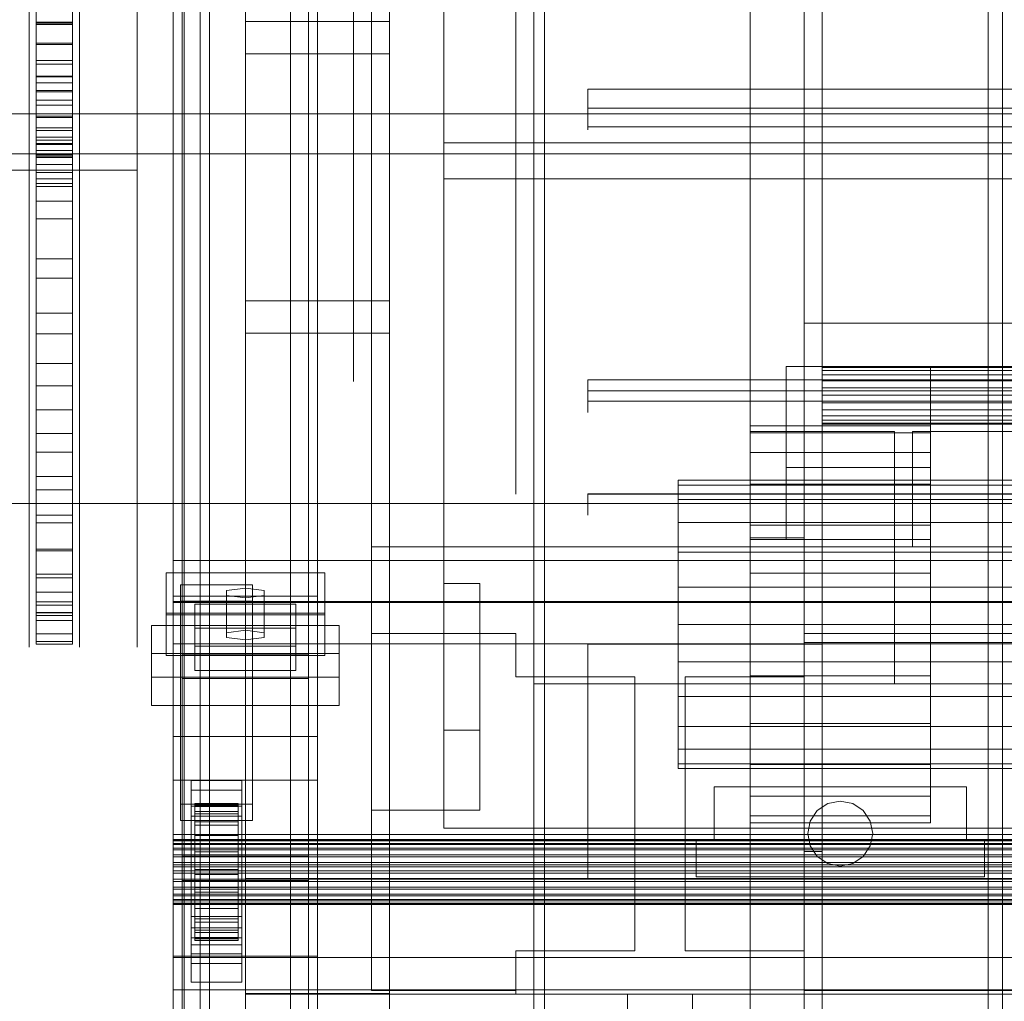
# Model space of a CAD drawing. Header units: millimetres. Extents: x -2233 to 61924, y -68080 to 6847.
# Tile 34 of 256: x -1543 to -1270, y -34738 to -34466. Entities that reach past the tile are written whole.
import ezdxf

# ---------------------------------------------------------------- set-up
doc = ezdxf.new("R2010")
doc.units = ezdxf.units.MM
for name, color, linetype, lineweight in [('COTAS_O', 1, 'Continuous', 0), ('COTAS_P', 1, 'Continuous', 0), ('frontal_briquetadora', 7, 'Continuous', 0), ('frontal_C03', 7, 'Continuous', 0), ('frontal_secador', 7, 'Continuous', 0), ('frontal_tolva', 7, 'Continuous', 0)]:
    doc.layers.add(name, color=color, linetype=linetype, lineweight=lineweight)
doc.dimstyles.new('R19_100', dxfattribs={"dimtxt": 250, "dimasz": 150, "dimexe": 150, "dimexo": 80, "dimgap": 100, "dimtad": 1, "dimtih": 1, "dimtoh": 1, "dimdsep": 46, "dimcen": 0.09, "dimadec": 0, "dimazin": 0, "dimtfac": 1, "dimtdec": 4, "dimtofl": 0, "dimtmove": 0, "dimatfit": 3, "dimfxl": 1, "dimtolj": 1, "dimtzin": 0, "dimarcsym": 0})

# ---------------------------------------------------------------- blocks, each defined once
blk = doc.blocks.new('DIM_R28_48')
at = {"layer": 'COTAS_P'}
for p, q in [((-1750, -34600), (-1600, -34555)), ((2600, -34600), (2450, -34555)), ((-1750, -35500), (-1750, -34600)), ((-1750, -34600), (2600, -34600)), ((-1750, -34600), (-1600, -34645)), ((2600, -34600), (2450, -34645)), ((2600, -35500), (2600, -34600))]:
    blk.add_line(p, q, dxfattribs=at)
blk.add_text('4350 P', height=250, dxfattribs=at).set_placement((425, -34500))
blk = doc.blocks.new('DIM_R28_57')
at = {"layer": 'COTAS_O'}
for p, q in [((-1480, -33670), (-780, -33670)), ((-780, -33670), (-825, -33820)), ((-780, -36000), (-780, -33670)), ((-780, -33670), (-735, -33820)), ((-780, -36000), (-825, -35850)), ((-780, -36000), (-735, -35850)), ((-1480, -36000), (-780, -36000))]:
    blk.add_line(p, q, dxfattribs=at)
blk.add_text('2330 O', height=250, rotation=90, dxfattribs=at).set_placement((-880, -34835))
blk = doc.blocks.new('DIM_R28_59')
at = {"layer": 'COTAS_O'}
for p, q in [((-1400, -33000), (-700, -33000)), ((-700, -33000), (-745, -33150)), ((-700, -36000), (-700, -33000)), ((-700, -33000), (-655, -33150)), ((-700, -36000), (-745, -35850)), ((-700, -36000), (-655, -35850)), ((-1400, -36000), (-700, -36000))]:
    blk.add_line(p, q, dxfattribs=at)
blk.add_text('3000 O', height=250, rotation=90, dxfattribs=at).set_placement((-800, -34500))

msp = doc.modelspace()

# ---------------------------------------------------------------- linework, layer by layer
at = {"layer": 'frontal_briquetadora'}
for p, q in [((-1425, -34345), (-1425, -34510)), ((-1425, -34500), (-1425, -34345)), ((-1445, -34685), (-1445, -34350)), ((-1425, -34350), (-1425, -34685)), ((-1445, -34685), (-1445, -34420.934)), ((-1425, -34622.143), (-1425, -34420.934)), ((-1445, -34436.107), (-1445, -34685)), ((-1425, -34436.107), (-1425, -34662.857)), ((-1538, -34446.905), (-1538, -34466.539)), ((-1528, -34446.905), (-1528, -34466.539)), ((-1540, -34456.632), (-1540, -34471.822)), ((-1540, -34457.106), (-1540, -34471.687)), ((-1526, -34456.632), (-1526, -34471.822)), ((-1526, -34457.106), (-1526, -34471.687)), ((-1510, -34469.69), (-1510, -34454.633)), ((-1510, -34456.632), (-1510, -34471.822)), ((-1540, -34462.687), (-1540, -34480)), ((-1538, -34466.843), (-1538, -34460.669)), ((-1538, -34467.166), (-1538, -34461.668)), ((-1528, -34466.843), (-1528, -34460.669)), ((-1528, -34467.166), (-1528, -34461.668)), ((-1526, -34462.687), (-1526, -34480)), ((-1450, -34460.24), (-1450, -34477.746)), ((-1405, -34460.24), (-1405, -34477.746)), ((-1405, -34460.706), (-1405, -34478.788)), ((-1540, -34464.504), (-1540, -34482.122)), ((-1538, -34463.004), (-1538, -34481.485)), ((-1528, -34463.004), (-1528, -34481.485)), ((-1526, -34464.504), (-1526, -34482.122)), ((-1510, -34464.393), (-1510, -34472.396)), ((-1510, -34464.504), (-1510, -34482.122)), ((-1538, -34466.539), (-1538, -34485.511)), ((-1538, -34466.539), (-1528, -34466.539)), ((-1538, -34472.704), (-1538, -34466.843)), ((-1538, -34466.843), (-1528, -34466.843)), ((-1538, -34472.35), (-1538, -34467.166)), ((-1538, -34467.166), (-1528, -34467.166)), ((-1528, -34466.539), (-1528, -34485.511)), ((-1528, -34472.704), (-1528, -34466.843)), ((-1528, -34472.35), (-1528, -34467.166)), ((-1510, -34487.814), (-1510, -34469.69)), ((-1540, -34471.687), (-1540, -34483.86)), ((-1540, -34471.822), (-1540, -34485.038)), ((-1538, -34477.201), (-1538, -34472.35)), ((-1538, -34472.35), (-1528, -34472.35)), ((-1538, -34478.231), (-1538, -34472.704)), ((-1538, -34472.704), (-1528, -34472.704)), ((-1528, -34477.201), (-1528, -34472.35)), ((-1528, -34478.231), (-1528, -34472.704)), ((-1526, -34471.687), (-1526, -34483.86)), ((-1526, -34471.822), (-1526, -34485.038)), ((-1510, -34471.822), (-1510, -34485.038)), ((-1510, -34472.396), (-1510, -34476.837)), ((-1538, -34481.701), (-1538, -34477.201)), ((-1538, -34477.201), (-1528, -34477.201)), ((-1538, -34483.403), (-1538, -34478.231)), ((-1538, -34478.231), (-1528, -34478.231)), ((-1528, -34481.701), (-1528, -34477.201)), ((-1528, -34483.403), (-1528, -34478.231)), ((-1450, -34477.746), (-1450, -34494.147)), ((-1405, -34477.746), (-1405, -34494.147)), ((-1405, -34478.788), (-1405, -34496.056)), ((-1540, -34480), (-1540, -34496.671)), ((-1538, -34481.485), (-1538, -34499.229)), ((-1538, -34481.485), (-1528, -34481.485)), ((-1538, -34485.833), (-1538, -34481.701)), ((-1538, -34481.701), (-1528, -34481.701)), ((-1528, -34481.485), (-1528, -34499.229)), ((-1528, -34485.833), (-1528, -34481.701)), ((-1526, -34480), (-1526, -34496.671)), ((-1540, -34482.122), (-1540, -34499.116)), ((-1540, -34483.86), (-1540, -34493.293)), ((-1538, -34488.2), (-1538, -34483.403)), ((-1538, -34483.403), (-1528, -34483.403)), ((-1528, -34488.2), (-1528, -34483.403)), ((-1526, -34482.122), (-1526, -34499.116)), ((-1526, -34483.86), (-1526, -34493.293)), ((-1510, -34482.122), (-1510, -34499.116)), ((-1540, -34485.038), (-1540, -34495.983)), ((-1538, -34485.511), (-1538, -34503.727)), ((-1538, -34485.511), (-1528, -34485.511)), ((-1538, -34489.581), (-1538, -34485.833)), ((-1538, -34485.833), (-1528, -34485.833)), ((-1528, -34485.511), (-1528, -34503.727)), ((-1528, -34489.581), (-1528, -34485.833)), ((-1526, -34485.038), (-1526, -34495.983)), ((-1510, -34485.038), (-1510, -34495.983)), ((-1385, -34485.162), (-875, -34485.162)), ((-1385, -34486.667), (-1385, -34485.162)), ((-1385, -34485.162), (-1385, -34485.664)), ((-1385, -34486.971), (-1385, -34485.162)), ((-1385, -34485.664), (-1385, -34486.275)), ((-1385, -34486.275), (-1385, -34486.98)), ((-1385, -34488.165), (-1385, -34486.667)), ((-1385, -34489.47), (-1385, -34486.971)), ((-1385, -34486.98), (-1385, -34487.764)), ((-1538, -34492.605), (-1538, -34488.2)), ((-1538, -34488.2), (-1528, -34488.2)), ((-1538, -34492.931), (-1538, -34489.581)), ((-1538, -34489.581), (-1528, -34489.581)), ((-1528, -34492.605), (-1528, -34488.2)), ((-1528, -34492.931), (-1528, -34489.581)), ((-1510, -34507.535), (-1510, -34487.814)), ((-1385, -34487.764), (-1385, -34488.609)), ((-1385, -34489.657), (-1385, -34488.165)), ((-1385, -34488.609), (-1385, -34489.494)), ((-1385, -34492.157), (-1385, -34489.47)), ((-1385, -34489.494), (-1385, -34490.4)), ((-1385, -34491.141), (-1385, -34489.657)), ((-1538, -34496.601), (-1538, -34492.605)), ((-1538, -34492.605), (-1528, -34492.605)), ((-1528, -34496.601), (-1528, -34492.605)), ((-875, -34490.4), (-1385, -34490.4)), ((-1385, -34490.4), (-1385, -34492.18)), ((-1385, -34492.619), (-1385, -34491.141)), ((-1385, -34494.49), (-1385, -34492.157)), ((-1385, -34492.18), (-1385, -34493.8)), ((-1385, -34494.09), (-1385, -34492.619)), ((-1540, -34493.293), (-1540, -34499.728)), ((-1538, -34495.871), (-1538, -34492.931)), ((-1538, -34492.931), (-1528, -34492.931)), ((-1528, -34495.871), (-1528, -34492.931)), ((-1526, -34493.293), (-1526, -34499.728)), ((-1450, -34494.147), (-1450, -34509.249)), ((-1405, -34494.147), (-1405, -34509.249)), ((-1385, -34493.8), (-1385, -34495.113)), ((-1385, -34495.554), (-1385, -34494.09)), ((-1385, -34495.998), (-1385, -34494.49)), ((-1385, -34495.113), (-1385, -34496.003)), ((-1540, -34495.983), (-1540, -34504.414)), ((-1540, -34496.671), (-1540, -34512.628)), ((-1538, -34498.39), (-1538, -34495.871)), ((-1538, -34495.871), (-1528, -34495.871)), ((-1538, -34500.173), (-1538, -34496.601)), ((-1538, -34496.601), (-1528, -34496.601)), ((-1528, -34498.39), (-1528, -34495.871)), ((-1528, -34500.173), (-1528, -34496.601)), ((-1526, -34495.983), (-1526, -34504.414)), ((-1526, -34496.671), (-1526, -34512.628)), ((-1510, -34495.983), (-1510, -34504.414)), ((-1405, -34496.056), (-1405, -34512.364)), ((-1385, -34496.233), (-1385, -34495.554)), ((-1385, -34495.554), (-875, -34495.554)), ((-1385, -34495.554), (-1385, -34496.378)), ((-1385, -34496.378), (-1385, -34495.998)), ((-1385, -34496.003), (-1385, -34496.387)), ((-1385, -34496.387), (-1385, -34496.233)), ((-1540, -34499.116), (-1540, -34515.414)), ((-1540, -34499.728), (-1540, -34502.99)), ((-1538, -34500.479), (-1538, -34498.39)), ((-1538, -34498.39), (-1528, -34498.39)), ((-1538, -34499.229), (-1538, -34516.153)), ((-1538, -34499.229), (-1528, -34499.229)), ((-1538, -34503.307), (-1538, -34500.173)), ((-1538, -34500.173), (-1528, -34500.173)), ((-1538, -34502.128), (-1538, -34500.479)), ((-1538, -34500.479), (-1528, -34500.479)), ((-1528, -34500.479), (-1528, -34498.39)), ((-1528, -34499.229), (-1528, -34516.153)), ((-1528, -34503.307), (-1528, -34500.173)), ((-1528, -34502.128), (-1528, -34500.479)), ((-1526, -34499.116), (-1526, -34515.414)), ((-1526, -34499.728), (-1526, -34502.99)), ((-1510, -34499.116), (-1510, -34515.414)), ((-1425, -34622.143), (-1425, -34500)), ((-620, -34500), (-1425, -34500)), ((-1538, -34503.333), (-1538, -34502.128)), ((-1538, -34502.128), (-1528, -34502.128)), ((-1538, -34505.993), (-1538, -34503.307)), ((-1538, -34503.307), (-1528, -34503.307)), ((-1538, -34504.089), (-1538, -34503.333)), ((-1538, -34503.333), (-1528, -34503.333)), ((-1528, -34503.333), (-1528, -34502.128)), ((-1528, -34505.993), (-1528, -34503.307)), ((-1528, -34504.089), (-1528, -34503.333)), ((-1540, -34504.414), (-1540, -34510.141)), ((-1538, -34503.727), (-1538, -34521.1)), ((-1538, -34503.727), (-1528, -34503.727)), ((-1538, -34630.227), (-1538, -34504.089)), ((-1538, -34504.089), (-1528, -34504.089)), ((-1538, -34508.219), (-1538, -34505.993)), ((-1538, -34505.993), (-1528, -34505.993)), ((-1528, -34503.727), (-1528, -34521.1)), ((-1528, -34630.227), (-1528, -34504.089)), ((-1528, -34508.219), (-1528, -34505.993)), ((-1526, -34504.414), (-1526, -34510.141)), ((-1510, -34504.414), (-1510, -34510.141)), ((-1660, -34507.535), (-1510, -34507.535)), ((-1538, -34509.978), (-1538, -34508.219)), ((-1538, -34508.219), (-1528, -34508.219)), ((-1528, -34509.978), (-1528, -34508.219)), ((-1510, -34507.535), (-1510, -34527.256)), ((-1540, -34510.141), (-1540, -34513.036)), ((-1538, -34511.263), (-1538, -34509.978)), ((-1538, -34509.978), (-1528, -34509.978)), ((-1538, -34512.069), (-1538, -34511.263)), ((-1538, -34511.263), (-1528, -34511.263)), ((-1528, -34511.263), (-1528, -34509.978)), ((-1528, -34512.069), (-1528, -34511.263)), ((-1526, -34510.141), (-1526, -34513.036)), ((-1510, -34510.141), (-1510, -34513.036)), ((-1450, -34509.249), (-1450, -34522.876)), ((-1425, -34510), (-1425, -34690)), ((-620, -34510), (-1425, -34510)), ((-1405, -34509.249), (-1405, -34522.876)), ((-1540, -34512.628), (-1540, -34527.804)), ((-1538, -34638.207), (-1538, -34512.069)), ((-1538, -34512.069), (-1528, -34512.069)), ((-1528, -34638.207), (-1528, -34512.069)), ((-1526, -34512.628), (-1526, -34527.804)), ((-1405, -34512.364), (-1405, -34527.571)), ((-1540, -34515.414), (-1540, -34530.951)), ((-1538, -34516.153), (-1538, -34532.172)), ((-1538, -34516.153), (-1528, -34516.153)), ((-1528, -34516.153), (-1528, -34532.172)), ((-1526, -34515.414), (-1526, -34530.951)), ((-1510, -34515.414), (-1510, -34530.951)), ((-1538, -34521.1), (-1538, -34537.545)), ((-1538, -34521.1), (-1528, -34521.1)), ((-1528, -34521.1), (-1528, -34537.545)), ((-1450, -34522.876), (-1450, -34534.867)), ((-1405, -34522.876), (-1405, -34534.867)), ((-1540, -34527.804), (-1540, -34542.132)), ((-1526, -34527.804), (-1526, -34542.132)), ((-1510, -34527.256), (-1510, -34545.38)), ((-1405, -34527.571), (-1405, -34541.548)), ((-1540, -34530.951), (-1540, -34545.662)), ((-1526, -34530.951), (-1526, -34545.662)), ((-1510, -34530.951), (-1510, -34545.662)), ((-1538, -34532.172), (-1538, -34547.21)), ((-1538, -34532.172), (-1528, -34532.172)), ((-1528, -34532.172), (-1528, -34547.21)), ((-1450, -34534.867), (-1450, -34545.083)), ((-1405, -34534.867), (-1405, -34545.083)), ((-1538, -34537.545), (-1538, -34552.983)), ((-1538, -34537.545), (-1528, -34537.545)), ((-1528, -34537.545), (-1528, -34552.983)), ((-1405, -34541.548), (-1405, -34554.176)), ((-1540, -34542.132), (-1540, -34555.552)), ((-1526, -34542.132), (-1526, -34555.552)), ((-1540, -34545.662), (-1540, -34559.486)), ((-1538, -34547.21), (-1538, -34561.193)), ((-1538, -34547.21), (-1528, -34547.21)), ((-1528, -34547.21), (-1528, -34561.193)), ((-1526, -34545.662), (-1526, -34559.486)), ((-1510, -34545.38), (-1510, -34560.438)), ((-1510, -34545.662), (-1510, -34559.486)), ((-1450, -34545.083), (-1450, -34553.403)), ((-1405, -34545.083), (-1405, -34553.403)), ((-1540, -34555.552), (-1540, -34568.006)), ((-1538, -34552.983), (-1538, -34567.338)), ((-1538, -34552.983), (-1528, -34552.983)), ((-1528, -34552.983), (-1528, -34567.338)), ((-1526, -34555.552), (-1526, -34568.006)), ((-1450, -34553.403), (-1450, -34559.73)), ((-1405, -34553.403), (-1405, -34559.73)), ((-1405, -34554.176), (-1405, -34565.346)), ((-1540, -34559.486), (-1540, -34572.368)), ((-1526, -34559.486), (-1526, -34572.368)), ((-1510, -34559.486), (-1510, -34572.368)), ((-1510, -34560.438), (-1510, -34571.209)), ((-1450, -34559.73), (-1450, -34563.989)), ((-1405, -34559.73), (-1405, -34563.989)), ((-1538, -34561.193), (-1538, -34574.054)), ((-1538, -34561.193), (-1528, -34561.193)), ((-1528, -34561.193), (-1528, -34574.054)), ((-1450, -34563.989), (-1450, -34566.132)), ((-1405, -34563.989), (-1405, -34566.132)), ((-1405, -34565.346), (-1405, -34574.965)), ((-1385, -34565.657), (-875, -34565.657)), ((-1385, -34566.549), (-1385, -34565.657)), ((-1385, -34565.657), (-1385, -34566.061)), ((-1385, -34568.221), (-1385, -34565.657)), ((-1385, -34566.061), (-1385, -34566.482)), ((-1385, -34566.482), (-1385, -34566.915)), ((-1540, -34568.006), (-1540, -34579.441)), ((-1538, -34567.338), (-1538, -34580.54)), ((-1538, -34567.338), (-1528, -34567.338)), ((-1528, -34567.338), (-1528, -34580.54)), ((-1526, -34568.006), (-1526, -34579.441)), ((-1385, -34567.43), (-1385, -34566.549)), ((-1385, -34566.915), (-1385, -34567.359)), ((-1385, -34567.359), (-1385, -34567.811)), ((-1385, -34568.299), (-1385, -34567.43)), ((-1385, -34567.811), (-1385, -34568.269)), ((-1385, -34570.888), (-1385, -34568.221)), ((-1385, -34568.269), (-1385, -34568.729)), ((-1385, -34569.157), (-1385, -34568.299)), ((-875, -34568.729), (-1385, -34568.729)), ((-1385, -34568.729), (-1385, -34570.933)), ((-1385, -34570.002), (-1385, -34569.157)), ((-1510, -34571.209), (-1510, -34576.823)), ((-1385, -34570.835), (-1385, -34570.002)), ((-1385, -34571.656), (-1385, -34570.835)), ((-1385, -34573.12), (-1385, -34570.888)), ((-1385, -34570.933), (-1385, -34572.828)), ((-1385, -34573.375), (-1385, -34571.656)), ((-1385, -34571.656), (-875, -34571.656)), ((-1385, -34571.656), (-1385, -34573.653)), ((-1540, -34572.368), (-1540, -34584.253)), ((-1538, -34574.054), (-1538, -34585.73)), ((-1538, -34574.054), (-1528, -34574.054)), ((-1528, -34574.054), (-1528, -34585.73)), ((-1526, -34572.368), (-1526, -34584.253)), ((-1510, -34572.368), (-1510, -34584.253)), ((-1385, -34572.828), (-1385, -34574.151)), ((-1385, -34574.466), (-1385, -34573.12)), ((-1385, -34574.445), (-1385, -34573.375)), ((-1385, -34573.653), (-1385, -34574.657)), ((-1385, -34574.151), (-1385, -34574.716)), ((-1385, -34574.716), (-1385, -34574.445)), ((-1385, -34574.657), (-1385, -34574.466)), ((-1405, -34574.965), (-1405, -34582.949)), ((-1540, -34579.441), (-1540, -34589.808)), ((-1526, -34579.441), (-1526, -34589.808)), ((-930, -34580), (-1295, -34580)), ((-1295, -34580), (-1295, -34612)), ((-1538, -34580.54), (-1538, -34592.527)), ((-1538, -34580.54), (-1528, -34580.54)), ((-1528, -34580.54), (-1528, -34592.527)), ((-1540, -34584.253), (-1540, -34595.094)), ((-1526, -34584.253), (-1526, -34595.094)), ((-1510, -34584.253), (-1510, -34595.094)), ((-1405, -34582.949), (-1405, -34589.231)), ((-1538, -34585.73), (-1538, -34596.164)), ((-1538, -34585.73), (-1528, -34585.73)), ((-1528, -34585.73), (-1528, -34596.164)), ((-1540, -34589.808), (-1540, -34599.062)), ((-1526, -34589.808), (-1526, -34599.062)), ((-1405, -34589.231), (-1405, -34593.756)), ((-1538, -34592.527), (-1538, -34603.238)), ((-1538, -34592.527), (-1528, -34592.527)), ((-1528, -34592.527), (-1528, -34603.238)), ((-1405, -34593.756), (-1405, -34596.487)), ((-1540, -34595.094), (-1540, -34604.846)), ((-1538, -34596.164), (-1538, -34605.306)), ((-1538, -34596.164), (-1528, -34596.164)), ((-1528, -34596.164), (-1528, -34605.306)), ((-1526, -34595.094), (-1526, -34604.846)), ((-1510, -34595.094), (-1510, -34604.846)), ((-1405, -34596.487), (-1405, -34597.4)), ((-1540, -34599.062), (-1540, -34607.164)), ((-1526, -34599.062), (-1526, -34607.164)), ((-1385, -34597.328), (-1385, -34597.316)), ((-1385, -34597.316), (-875, -34597.316)), ((-1385, -34597.316), (-1385, -34597.357)), ((-1385, -34597.34), (-1385, -34597.328)), ((-1385, -34597.352), (-1385, -34597.34)), ((-1385, -34597.364), (-1385, -34597.352)), ((-1385, -34597.376), (-1385, -34597.364)), ((-1385, -34597.388), (-1385, -34597.376)), ((-1385, -34597.385), (-1385, -34597.398)), ((-1385, -34597.4), (-1385, -34597.388)), ((-875, -34597.4), (-1385, -34597.4)), ((-1385, -34597.4), (-1385, -34600.003)), ((-1385, -34600.003), (-1385, -34602.091)), ((-1538, -34603.238), (-1538, -34612.623)), ((-1538, -34603.238), (-1528, -34603.238)), ((-1528, -34603.238), (-1528, -34612.623)), ((-1385, -34602.091), (-1385, -34603.25)), ((-1540, -34604.846), (-1540, -34613.468)), ((-1540, -34607.164), (-1540, -34614.079)), ((-1538, -34605.306), (-1538, -34613.112)), ((-1538, -34605.306), (-1528, -34605.306)), ((-1528, -34605.306), (-1528, -34613.112)), ((-1526, -34604.846), (-1526, -34613.468)), ((-1526, -34607.164), (-1526, -34614.079)), ((-1510, -34604.846), (-1510, -34613.468)), ((-1538, -34612.623), (-1538, -34620.636)), ((-1538, -34612.623), (-1528, -34612.623)), ((-1528, -34612.623), (-1528, -34620.636)), ((-655, -34612), (-1445, -34612)), ((-1445, -34612), (-1445, -34735)), ((-1445, -34612), (-1445, -34636)), ((-930, -34612), (-1295, -34612)), ((-1540, -34613.468), (-1540, -34620.925)), ((-1540, -34614.079), (-1540, -34619.778)), ((-1538, -34613.112), (-1538, -34619.543)), ((-1538, -34613.112), (-1528, -34613.112)), ((-1528, -34613.112), (-1528, -34619.543)), ((-1526, -34613.468), (-1526, -34620.925)), ((-1526, -34614.079), (-1526, -34619.778)), ((-1510, -34613.468), (-1510, -34620.925)), ((-1540, -34619.778), (-1540, -34624.236)), ((-1540, -34620.925), (-1540, -34627.187)), ((-1538, -34619.543), (-1538, -34624.568)), ((-1538, -34619.543), (-1528, -34619.543)), ((-1538, -34620.636), (-1538, -34627.238)), ((-1538, -34620.636), (-1528, -34620.636)), ((-1528, -34619.543), (-1528, -34624.568)), ((-1528, -34620.636), (-1528, -34627.238)), ((-1526, -34619.778), (-1526, -34624.236)), ((-1526, -34620.925), (-1526, -34627.187)), ((-1510, -34620.925), (-1510, -34627.187)), ((-1425, -34622.143), (-1415, -34622.143)), ((-1415, -34685), (-1415, -34622.143)), ((-1415, -34662.857), (-1415, -34622.143)), ((-1540, -34624.236), (-1540, -34627.433)), ((-1538, -34624.568), (-1538, -34628.163)), ((-1538, -34624.568), (-1528, -34624.568)), ((-1528, -34624.568), (-1528, -34628.163)), ((-1526, -34624.236), (-1526, -34627.433)), ((-1540, -34627.187), (-1540, -34632.228)), ((-1540, -34627.433), (-1540, -34629.358)), ((-1538, -34627.238), (-1538, -34632.397)), ((-1538, -34627.238), (-1528, -34627.238)), ((-1538, -34628.163), (-1538, -34630.31)), ((-1538, -34628.163), (-1528, -34628.163)), ((-1528, -34627.238), (-1528, -34632.397)), ((-1528, -34628.163), (-1528, -34630.31)), ((-1526, -34627.187), (-1526, -34632.228)), ((-1526, -34627.433), (-1526, -34629.358)), ((-1510, -34627.187), (-1510, -34632.228)), ((-1540, -34629.358), (-1540, -34630)), ((-1538, -34630.999), (-1538, -34630.227)), ((-1538, -34630.227), (-1528, -34630.227)), ((-1538, -34630.31), (-1538, -34630.999)), ((-1538, -34630.31), (-1528, -34630.31)), ((-1538, -34630.999), (-1528, -34630.999)), ((-1528, -34630.999), (-1528, -34630.227)), ((-1528, -34630.31), (-1528, -34630.999)), ((-1526, -34629.358), (-1526, -34630)), ((-1540, -34632.228), (-1540, -34636.026)), ((-1538, -34632.397), (-1538, -34636.087)), ((-1538, -34632.397), (-1528, -34632.397)), ((-1528, -34632.397), (-1528, -34636.087)), ((-1526, -34632.228), (-1526, -34636.026)), ((-1510, -34632.228), (-1510, -34636.026)), ((-1540, -34636.026), (-1540, -34638.568)), ((-1538, -34636.087), (-1538, -34638.292)), ((-1538, -34636.087), (-1528, -34636.087)), ((-1528, -34636.087), (-1528, -34638.292)), ((-1526, -34636.026), (-1526, -34638.568)), ((-1510, -34636.026), (-1510, -34638.568)), ((-1445, -34636), (-1405, -34636)), ((-1445, -34636), (-1445, -34735)), ((-1405, -34636), (-1405, -34648)), ((-1325, -34636), (-770, -34636)), ((-1325, -34648), (-1325, -34636)), ((-1540, -34638.568), (-1540, -34639.841)), ((-1538, -34638.999), (-1538, -34638.207)), ((-1538, -34638.207), (-1528, -34638.207)), ((-1538, -34638.292), (-1538, -34638.999)), ((-1538, -34638.292), (-1528, -34638.292)), ((-1538, -34638.999), (-1528, -34638.999)), ((-1528, -34638.999), (-1528, -34638.207)), ((-1528, -34638.292), (-1528, -34638.999)), ((-1526, -34638.568), (-1526, -34639.841)), ((-1510, -34638.568), (-1510, -34639.841)), ((-1385, -34639), (-1320, -34639)), ((-1385, -34690), (-1385, -34639)), ((-1385, -34639), (-1385, -34704)), ((-1320, -34639), (-1320, -34690)), ((-1320, -34704), (-1320, -34639)), ((-1405, -34648), (-1372, -34648)), ((-1372, -34648), (-1372, -34724)), ((-1358, -34648), (-1325, -34648)), ((-1358, -34724), (-1358, -34648)), ((-1425, -34690), (-1425, -34662.857)), ((-1415, -34662.857), (-1425, -34662.857)), ((-1415, -34662.857), (-1415, -34685)), ((-1415, -34685), (-1445, -34685)), ((-1425, -34685), (-1445, -34685)), ((-1385, -34690), (-1425, -34690)), ((-620, -34690), (-1425, -34690)), ((-1320, -34690), (-1385, -34690)), ((-1385, -34690), (-1385, -34704)), ((-740, -34690), (-1320, -34690)), ((-1320, -34704), (-1320, -34690)), ((-570, -34704), (-1480, -34704)), ((-1480, -34704), (-1480, -34736)), ((-1385, -34704), (-1320, -34704)), ((-1405, -34735), (-1405, -34724)), ((-1405, -34724), (-1405, -34736)), ((-1372, -34724), (-1405, -34724)), ((-1325, -34724), (-1358, -34724)), ((-1325, -34736), (-1325, -34724)), ((-1325, -34724), (-1325, -34735)), ((-1445, -34735), (-1405, -34735)), ((-1405, -34735), (-1405, -34736)), ((-1325, -34736), (-1325, -34735)), ((-1325, -34735), (-770, -34735)), ((-1480, -34736), (-570, -34736)), ((-1480, -34760), (-1480, -34736)), ((-1480, -34736), (-460, -34736)), ((-1405, -34736), (-1325, -34736)), ((-1356, -34736), (-1374, -34736)), ((-1374, -34736), (-1374, -34940)), ((-1356, -34736), (-1356, -34940))]:
    msp.add_line(p, q, dxfattribs=at)
at = {"layer": 'frontal_C03'}
for p, q in [((-1500, -34875.113), (-1500, -32314.944)), ((-1274, -34875.113), (-1274, -32314.944)), ((-1270, -32314.944), (-1270, -34875.113)), ((-1500, -32318.841), (-1500, -34879.011)), ((-1270, -34879.011), (-1270, -32318.841)), ((-1274, -32441.623), (-1274, -35001.792)), ((-1270, -35001.792), (-1270, -32441.623)), ((-1497, -35975), (-1497, -32996.942)), ((-1490, -35975), (-1490, -32996.942)), ((-1497, -35975), (-1497, -33266.434)), ((-1490, -35975), (-1490, -33266.434)), ((-1497, -35975), (-1497, -33805.417)), ((-1490, -35975), (-1490, -33805.417)), ((-1480, -34543.799), (-1480, -34196.893)), ((-1440, -34196.893), (-1440, -34543.799)), ((-1480, -34205.876), (-1480, -34552.782)), ((-1440, -34552.782), (-1440, -34205.876)), ((-1500, -34625.634), (-1500, -34356.142)), ((-1460, -34356.142), (-1460, -34625.634)), ((-1492.5, -34957.413), (-1492.5, -34362.453)), ((-1467.5, -34362.453), (-1467.5, -34957.413)), ((-1497.5, -34697.731), (-1497.5, -34372.263)), ((-1462.5, -34372.263), (-1462.5, -34697.731)), ((-1497.5, -34704.469), (-1497.5, -34379)), ((-1462.5, -34704.469), (-1462.5, -34379)), ((-1492.5, -34983.77), (-1492.5, -34388.81)), ((-1467.5, -34983.77), (-1467.5, -34388.81)), ((-1500, -34664.612), (-1500, -34395.121)), ((-1460, -34664.612), (-1460, -34395.121)), ((-1500, -34676.738), (-1500, -34407.247)), ((-1460, -34407.247), (-1460, -34676.738)), ((-1497, -35975), (-1497, -34411.773)), ((-1490, -35975), (-1490, -34411.773)), ((-1500, -34725.461), (-1500, -34455.97)), ((-1460, -34725.461), (-1460, -34455.97)), ((-1480, -34475.367), (-1480, -34466.384)), ((-1480, -34466.384), (-1440, -34466.384)), ((-1480, -34813.291), (-1480, -34466.384)), ((-1440, -34466.384), (-1440, -34475.367)), ((-1440, -34466.384), (-1440, -34813.291)), ((-1440, -34475.367), (-1480, -34475.367)), ((-1480, -34475.367), (-1480, -34822.274)), ((-1440, -34822.274), (-1440, -34475.367)), ((-1440, -34543.799), (-1480, -34543.799)), ((-1480, -34543.799), (-1480, -34552.782)), ((-1440, -34552.782), (-1440, -34543.799)), ((-1480, -34552.782), (-1440, -34552.782)), ((-1500, -34627.188), (-1500, -34615.78)), ((-1500, -34615.78), (1500, -34615.78)), ((-1500, -34627.473), (-1500, -34615.78)), ((-1502, -34630.396), (-1502, -34619.168)), ((-1502, -34619.168), (-1458, -34619.168)), ((-1502, -34630.861), (-1502, -34619.168)), ((-1458, -34619.168), (-1458, -34630.396)), ((-1458, -34619.168), (-1458, -34630.861)), ((-1498, -34627.028), (-1498, -34622.536)), ((-1498, -34622.536), (-1478, -34622.536)), ((-1498, -34683.342), (-1498, -34622.536)), ((-1480, -34623.435), (-1485.196, -34624.108)), ((-1474.804, -34624.108), (-1480, -34623.435)), ((-1480, -34635.128), (-1480, -34623.435)), ((-1478, -34622.536), (-1478, -34627.028)), ((-1478, -34622.536), (-1478, -34683.342)), ((-1460, -34625.634), (-1500, -34625.634)), ((-1500, -34625.634), (-1500, -34664.612)), ((-1500, -34895.125), (-1500, -34625.634)), ((-1485.196, -34624.108), (-1485.196, -34625.456)), ((-1485.196, -34635.802), (-1485.196, -34624.108)), ((-1485.196, -34625.456), (-1480, -34626.129)), ((-1485.196, -34637.149), (-1485.196, -34625.456)), ((-1480, -34626.129), (-1474.804, -34625.456)), ((-1480, -34626.129), (-1480, -34637.823)), ((-1474.804, -34625.456), (-1474.804, -34624.108)), ((-1474.804, -34635.802), (-1474.804, -34624.108)), ((-1474.804, -34637.149), (-1474.804, -34625.456)), ((-1460, -34664.612), (-1460, -34625.634)), ((-1460, -34625.634), (-1460, -34895.125)), ((1500, -34627.188), (-1500, -34627.188)), ((-1500, -34627.188), (-1500, -34638.882)), ((1500, -34627.473), (-1500, -34627.473)), ((-1500, -34627.473), (-1500, -34638.882)), ((-1478, -34627.028), (-1498, -34627.028)), ((-1498, -34627.028), (-1498, -34687.834)), ((-1494, -34634.597), (-1494, -34627.86)), ((-1494, -34627.86), (-1466, -34627.86)), ((-1494, -34639.554), (-1494, -34627.86)), ((-1478, -34687.834), (-1478, -34627.028)), ((-1466, -34627.86), (-1466, -34634.597)), ((-1466, -34627.86), (-1466, -34639.554)), ((-1458, -34630.396), (-1502, -34630.396)), ((-1502, -34630.396), (-1502, -34642.09)), ((-1458, -34630.861), (-1502, -34630.861)), ((-1502, -34630.861), (-1502, -34642.09)), ((-1458, -34642.09), (-1458, -34630.396)), ((-1458, -34642.09), (-1458, -34630.861)), ((-1506, -34648.16), (-1506, -34633.787)), ((-1506, -34633.787), (-1454, -34633.787)), ((-1506, -34641.583), (-1506, -34633.787)), ((-1466, -34634.597), (-1494, -34634.597)), ((-1494, -34634.597), (-1494, -34646.291)), ((-1466, -34646.291), (-1466, -34634.597)), ((-1454, -34633.787), (-1454, -34648.16)), ((-1454, -34633.787), (-1454, -34641.583)), ((-1485.196, -34635.802), (-1480, -34635.128)), ((-1485.196, -34637.149), (-1485.196, -34635.802)), ((-1480, -34637.823), (-1485.196, -34637.149)), ((-1480, -34635.128), (-1474.804, -34635.802)), ((-1474.804, -34637.149), (-1480, -34637.823)), ((-1474.804, -34635.802), (-1474.804, -34637.149)), ((-1500, -34638.882), (1500, -34638.882)), ((-1466, -34639.554), (-1494, -34639.554)), ((-1494, -34639.554), (-1494, -34646.291)), ((-1466, -34646.291), (-1466, -34639.554)), ((-1454, -34641.583), (-1506, -34641.583)), ((-1506, -34641.583), (-1506, -34655.955)), ((-1502, -34642.09), (-1458, -34642.09)), ((-1497.5, -34648.492), (-1497.5, -34641.754)), ((-1497.5, -34641.754), (-1462.5, -34641.754)), ((-1497.5, -34967.223), (-1497.5, -34641.754)), ((-1462.5, -34641.754), (-1462.5, -34648.492)), ((-1462.5, -34641.754), (-1462.5, -34967.223)), ((-1454, -34655.955), (-1454, -34641.583)), ((-1454, -34648.16), (-1506, -34648.16)), ((-1506, -34648.16), (-1506, -34655.955)), ((-1494, -34646.291), (-1466, -34646.291)), ((-1454, -34655.955), (-1454, -34648.16)), ((-1462.5, -34648.492), (-1497.5, -34648.492)), ((-1497.5, -34973.96), (-1497.5, -34648.492)), ((-1462.5, -34973.96), (-1462.5, -34648.492)), ((-1506, -34655.955), (-1454, -34655.955)), ((-1500, -34664.612), (-1460, -34664.612)), ((-1500, -34934.104), (-1500, -34664.612)), ((-1460, -34934.104), (-1460, -34664.612)), ((-1460, -34676.738), (-1500, -34676.738)), ((-1500, -34676.738), (-1500, -34725.461)), ((-1500, -34946.23), (-1500, -34676.738)), ((-1495, -34679.445), (-1495, -34676.75)), ((-1495, -34676.75), (-1481, -34676.75)), ((-1495, -34717.677), (-1495, -34676.75)), ((-1481, -34676.75), (-1481, -34679.445)), ((-1481, -34676.75), (-1481, -34717.677)), ((-1460, -34725.461), (-1460, -34676.738)), ((-1460, -34676.738), (-1460, -34946.23)), ((-1481, -34679.445), (-1495, -34679.445)), ((-1495, -34679.445), (-1495, -34720.372)), ((-1481, -34720.372), (-1481, -34679.445)), ((-1478, -34683.342), (-1498, -34683.342)), ((-1498, -34683.342), (-1498, -34687.834)), ((-1495, -34686.631), (-1495, -34683.936)), ((-1495, -34683.936), (-1481, -34683.936)), ((-1495, -34724.863), (-1495, -34683.936)), ((-1494, -34693.159), (-1494, -34683.166)), ((-1494, -34683.166), (-1494, -34683.986)), ((-1494, -34683.166), (-1482, -34683.166)), ((-1494, -34683.639), (-1494, -34683.166)), ((-1494, -34693.384), (-1494, -34683.639)), ((-1494, -34683.639), (-1482, -34683.639)), ((-1494, -34685.374), (-1494, -34683.639)), ((-1482, -34683.986), (-1482, -34683.166)), ((-1482, -34683.166), (-1482, -34693.159)), ((-1482, -34683.166), (-1482, -34683.639)), ((-1482, -34683.639), (-1482, -34693.384)), ((-1482, -34683.639), (-1482, -34685.374)), ((-1481, -34683.936), (-1481, -34686.631)), ((-1481, -34683.936), (-1481, -34724.863)), ((-1478, -34687.834), (-1478, -34683.342)), ((-1481, -34686.631), (-1495, -34686.631)), ((-1495, -34686.631), (-1495, -34727.558)), ((-1494, -34693.548), (-1494, -34683.986)), ((-1494, -34683.986), (-1494, -34686.045)), ((-1494, -34683.986), (-1482, -34683.986)), ((-1494, -34694.206), (-1494, -34685.374)), ((-1494, -34685.374), (-1482, -34685.374)), ((-1494, -34688.253), (-1494, -34685.374)), ((-1494, -34694.523), (-1494, -34686.045)), ((-1494, -34686.045), (-1494, -34689.201)), ((-1494, -34686.045), (-1482, -34686.045)), ((-1482, -34686.045), (-1482, -34683.986)), ((-1482, -34683.986), (-1482, -34693.548)), ((-1482, -34685.374), (-1482, -34694.206)), ((-1482, -34685.374), (-1482, -34688.253)), ((-1482, -34689.201), (-1482, -34686.045)), ((-1482, -34686.045), (-1482, -34694.523)), ((-1481, -34727.558), (-1481, -34686.631)), ((-1498, -34687.834), (-1478, -34687.834)), ((-1494, -34695.569), (-1494, -34688.253)), ((-1494, -34688.253), (-1482, -34688.253)), ((-1494, -34692.079), (-1494, -34688.253)), ((-1494, -34696.018), (-1494, -34689.201)), ((-1494, -34689.201), (-1494, -34693.24)), ((-1494, -34689.201), (-1482, -34689.201)), ((-1482, -34688.253), (-1482, -34695.569)), ((-1482, -34688.253), (-1482, -34692.079)), ((-1482, -34693.24), (-1482, -34689.201)), ((-1482, -34689.201), (-1482, -34696.018)), ((-1500, -34700.719), (-1500, -34691.736)), ((-1500, -34691.736), (1500, -34691.736)), ((-1500, -34725.842), (-1500, -34691.736)), ((-1494, -34697.382), (-1494, -34692.079)), ((-1494, -34692.079), (-1482, -34692.079)), ((-1494, -34696.592), (-1494, -34692.079)), ((-1482, -34692.079), (-1482, -34697.382)), ((-1482, -34692.079), (-1482, -34696.592)), ((-1500, -34693.384), (-1500, -34693.159)), ((-1500, -34693.159), (-1500, -34693.548)), ((-1500, -34693.159), (1500, -34693.159)), ((-1500, -34694.206), (-1500, -34693.384)), ((-1500, -34693.384), (1500, -34693.384)), ((-1500, -34693.548), (-1500, -34694.523)), ((-1500, -34693.548), (1500, -34693.548)), ((-1500, -34695.569), (-1500, -34694.206)), ((-1500, -34694.206), (1500, -34694.206)), ((-1500, -34694.523), (-1500, -34696.018)), ((-1500, -34694.523), (1500, -34694.523)), ((-1494, -34693.548), (-1494, -34693.159)), ((-1482, -34693.159), (-1494, -34693.159)), ((-1494, -34693.159), (-1494, -34693.384)), ((-1494, -34697.932), (-1494, -34693.24)), ((-1494, -34693.24), (-1494, -34697.887)), ((-1494, -34693.24), (-1482, -34693.24)), ((-1482, -34693.384), (-1494, -34693.384)), ((-1494, -34693.384), (-1494, -34694.206)), ((-1494, -34694.523), (-1494, -34693.548)), ((-1482, -34693.548), (-1494, -34693.548)), ((-1482, -34694.206), (-1494, -34694.206)), ((-1494, -34694.206), (-1494, -34695.569)), ((-1494, -34696.018), (-1494, -34694.523)), ((-1482, -34694.523), (-1494, -34694.523)), ((-1482, -34693.159), (-1482, -34693.548)), ((-1482, -34693.384), (-1482, -34693.159)), ((-1482, -34697.887), (-1482, -34693.24)), ((-1482, -34693.24), (-1482, -34697.932)), ((-1482, -34694.206), (-1482, -34693.384)), ((-1482, -34693.548), (-1482, -34694.523)), ((-1482, -34695.569), (-1482, -34694.206)), ((-1482, -34694.523), (-1482, -34696.018)), ((-1500, -34697.382), (-1500, -34695.569)), ((-1500, -34695.569), (1500, -34695.569)), ((-1500, -34696.018), (-1500, -34697.932)), ((-1500, -34696.018), (1500, -34696.018)), ((-1500, -34699.519), (-1500, -34697.382)), ((-1500, -34697.382), (1500, -34697.382)), ((-1482, -34695.569), (-1494, -34695.569)), ((-1494, -34695.569), (-1494, -34697.382)), ((-1494, -34697.932), (-1494, -34696.018)), ((-1482, -34696.018), (-1494, -34696.018)), ((-1494, -34699.519), (-1494, -34696.592)), ((-1494, -34696.592), (-1482, -34696.592)), ((-1494, -34701.483), (-1494, -34696.592)), ((-1482, -34697.382), (-1494, -34697.382)), ((-1494, -34697.382), (-1494, -34699.519)), ((-1482, -34697.382), (-1482, -34695.569)), ((-1482, -34696.018), (-1482, -34697.932)), ((-1482, -34696.592), (-1482, -34699.519)), ((-1482, -34696.592), (-1482, -34701.483)), ((-1482, -34699.519), (-1482, -34697.382)), ((-1500, -34697.932), (-1500, -34700.133)), ((-1500, -34697.932), (1500, -34697.932)), ((-1500, -34701.836), (-1500, -34699.519)), ((-1500, -34699.519), (1500, -34699.519)), ((-1500, -34700.133), (-1500, -34702.471)), ((1500, -34700.133), (-1500, -34700.133)), ((-1462.5, -34697.731), (-1497.5, -34697.731)), ((-1497.5, -34697.731), (-1497.5, -34704.469)), ((-1494, -34697.887), (-1494, -34700.133)), ((-1482, -34697.887), (-1494, -34697.887)), ((-1494, -34697.887), (-1494, -34702.824)), ((-1494, -34700.133), (-1494, -34697.932)), ((-1482, -34697.932), (-1494, -34697.932)), ((-1482, -34699.519), (-1494, -34699.519)), ((-1494, -34699.519), (-1494, -34701.836)), ((-1494, -34700.133), (-1482, -34700.133)), ((-1494, -34702.471), (-1494, -34700.133)), ((-1482, -34700.133), (-1482, -34697.887)), ((-1482, -34702.824), (-1482, -34697.887)), ((-1482, -34697.932), (-1482, -34700.133)), ((-1482, -34701.836), (-1482, -34699.519)), ((-1482, -34700.133), (-1482, -34702.471)), ((-1462.5, -34704.469), (-1462.5, -34697.731)), ((1500, -34700.719), (-1500, -34700.719)), ((-1500, -34700.719), (-1500, -34734.825)), ((-1500, -34704.175), (-1500, -34701.836)), ((-1500, -34701.836), (1500, -34701.836)), ((-1500, -34702.471), (-1500, -34704.789)), ((-1500, -34702.471), (1500, -34702.471)), ((-1494, -34701.836), (-1494, -34701.483)), ((-1494, -34701.483), (-1482, -34701.483)), ((-1494, -34706.421), (-1494, -34701.483)), ((-1482, -34701.836), (-1494, -34701.836)), ((-1494, -34701.836), (-1494, -34704.175)), ((-1494, -34704.789), (-1494, -34702.471)), ((-1494, -34702.471), (-1494, -34702.824)), ((-1482, -34702.471), (-1494, -34702.471)), ((-1494, -34702.824), (-1494, -34707.716)), ((-1494, -34702.824), (-1482, -34702.824)), ((-1482, -34701.483), (-1482, -34701.836)), ((-1482, -34701.483), (-1482, -34706.421)), ((-1482, -34704.175), (-1482, -34701.836)), ((-1482, -34702.824), (-1482, -34702.471)), ((-1482, -34702.471), (-1482, -34704.789)), ((-1482, -34707.716), (-1482, -34702.824)), ((-1500, -34706.376), (-1500, -34704.175)), ((-1500, -34704.175), (1500, -34704.175)), ((-1500, -34704.789), (-1500, -34706.926)), ((-1500, -34704.789), (1500, -34704.789)), ((-1497.5, -34704.469), (-1462.5, -34704.469)), ((-1494, -34704.175), (-1494, -34706.421)), ((-1482, -34704.175), (-1494, -34704.175)), ((-1494, -34704.175), (-1494, -34706.376)), ((-1494, -34706.926), (-1494, -34704.789)), ((-1494, -34704.789), (-1494, -34707.716)), ((-1482, -34704.789), (-1494, -34704.789)), ((-1482, -34706.421), (-1482, -34704.175)), ((-1482, -34706.376), (-1482, -34704.175)), ((-1482, -34707.716), (-1482, -34704.789)), ((-1482, -34704.789), (-1482, -34706.926)), ((-1500, -34708.289), (-1500, -34706.376)), ((-1500, -34706.376), (1500, -34706.376)), ((-1500, -34706.926), (-1500, -34708.738)), ((-1500, -34706.926), (1500, -34706.926)), ((-1500, -34709.784), (-1500, -34708.289)), ((-1500, -34708.289), (1500, -34708.289)), ((-1494, -34706.376), (-1494, -34711.067)), ((-1482, -34706.376), (-1494, -34706.376)), ((-1494, -34706.376), (-1494, -34708.289)), ((-1494, -34706.421), (-1482, -34706.421)), ((-1494, -34711.067), (-1494, -34706.421)), ((-1494, -34708.738), (-1494, -34706.926)), ((-1494, -34706.926), (-1494, -34712.229)), ((-1482, -34706.926), (-1494, -34706.926)), ((-1494, -34707.716), (-1494, -34712.229)), ((-1494, -34707.716), (-1482, -34707.716)), ((-1494, -34708.289), (-1494, -34715.106)), ((-1482, -34708.289), (-1494, -34708.289)), ((-1494, -34708.289), (-1494, -34709.784)), ((-1482, -34711.067), (-1482, -34706.376)), ((-1482, -34708.289), (-1482, -34706.376)), ((-1482, -34706.421), (-1482, -34711.067)), ((-1482, -34712.229), (-1482, -34706.926)), ((-1482, -34706.926), (-1482, -34708.738)), ((-1482, -34712.229), (-1482, -34707.716)), ((-1482, -34715.106), (-1482, -34708.289)), ((-1482, -34709.784), (-1482, -34708.289)), ((-1500, -34708.738), (-1500, -34710.102)), ((-1500, -34708.738), (1500, -34708.738)), ((-1500, -34710.76), (-1500, -34709.784)), ((-1500, -34709.784), (1500, -34709.784)), ((-1500, -34710.102), (-1500, -34710.924)), ((-1500, -34710.102), (1500, -34710.102)), ((-1500, -34711.148), (-1500, -34710.76)), ((-1500, -34710.76), (1500, -34710.76)), ((-1500, -34710.924), (-1500, -34711.148)), ((-1500, -34710.924), (1500, -34710.924)), ((-1500, -34711.148), (1500, -34711.148)), ((-1494, -34710.102), (-1494, -34708.738)), ((-1494, -34708.738), (-1494, -34716.055)), ((-1482, -34708.738), (-1494, -34708.738)), ((-1494, -34709.784), (-1494, -34718.263)), ((-1482, -34709.784), (-1494, -34709.784)), ((-1494, -34709.784), (-1494, -34710.76)), ((-1494, -34710.924), (-1494, -34710.102)), ((-1494, -34710.102), (-1494, -34718.933)), ((-1482, -34710.102), (-1494, -34710.102)), ((-1494, -34710.76), (-1494, -34720.322)), ((-1482, -34710.76), (-1494, -34710.76)), ((-1494, -34710.76), (-1494, -34711.148)), ((-1494, -34711.148), (-1494, -34710.924)), ((-1494, -34710.924), (-1494, -34720.669)), ((-1482, -34710.924), (-1494, -34710.924)), ((-1494, -34711.067), (-1482, -34711.067)), ((-1494, -34715.106), (-1494, -34711.067)), ((-1494, -34711.148), (-1494, -34721.142)), ((-1482, -34711.148), (-1494, -34711.148)), ((-1482, -34716.055), (-1482, -34708.738)), ((-1482, -34708.738), (-1482, -34710.102)), ((-1482, -34718.263), (-1482, -34709.784)), ((-1482, -34710.76), (-1482, -34709.784)), ((-1482, -34718.933), (-1482, -34710.102)), ((-1482, -34710.102), (-1482, -34710.924)), ((-1482, -34720.322), (-1482, -34710.76)), ((-1482, -34711.148), (-1482, -34710.76)), ((-1482, -34720.669), (-1482, -34710.924)), ((-1482, -34710.924), (-1482, -34711.148)), ((-1482, -34711.067), (-1482, -34715.106)), ((-1482, -34721.142), (-1482, -34711.148)), ((-1494, -34712.229), (-1494, -34716.055)), ((-1494, -34712.229), (-1482, -34712.229)), ((-1482, -34716.055), (-1482, -34712.229)), ((-1495, -34724.859), (-1495, -34714.529)), ((-1495, -34714.529), (-1481, -34714.529)), ((-1495, -34722.324), (-1495, -34714.529)), ((-1494, -34715.106), (-1482, -34715.106)), ((-1494, -34718.263), (-1494, -34715.106)), ((-1494, -34716.055), (-1494, -34718.933)), ((-1494, -34716.055), (-1482, -34716.055)), ((-1482, -34715.106), (-1482, -34718.263)), ((-1482, -34718.933), (-1482, -34716.055)), ((-1481, -34714.529), (-1481, -34724.859)), ((-1481, -34714.529), (-1481, -34722.324)), ((-1481, -34717.677), (-1495, -34717.677)), ((-1495, -34717.677), (-1495, -34720.372)), ((-1494, -34718.263), (-1482, -34718.263)), ((-1494, -34720.322), (-1494, -34718.263)), ((-1494, -34718.933), (-1494, -34720.669)), ((-1494, -34718.933), (-1482, -34718.933)), ((-1482, -34718.263), (-1482, -34720.322)), ((-1482, -34720.669), (-1482, -34718.933)), ((-1481, -34720.372), (-1481, -34717.677)), ((-1495, -34720.372), (-1481, -34720.372)), ((-1494, -34720.322), (-1482, -34720.322)), ((-1494, -34721.142), (-1494, -34720.322)), ((-1494, -34720.669), (-1494, -34721.142)), ((-1494, -34720.669), (-1482, -34720.669)), ((-1494, -34721.142), (-1482, -34721.142)), ((-1482, -34720.322), (-1482, -34721.142)), ((-1482, -34721.142), (-1482, -34720.669)), ((-1481, -34722.324), (-1495, -34722.324)), ((-1495, -34722.324), (-1495, -34732.655)), ((-1495, -34724.859), (-1495, -34732.655)), ((-1481, -34724.863), (-1495, -34724.863)), ((-1495, -34724.863), (-1495, -34727.558)), ((-1481, -34732.655), (-1481, -34722.324)), ((-1481, -34732.655), (-1481, -34724.859)), ((-1481, -34727.558), (-1481, -34724.863)), ((-1500, -34725.461), (-1460, -34725.461)), ((-1500, -34994.953), (-1500, -34725.461)), ((1500, -34725.842), (-1500, -34725.842)), ((-1500, -34725.842), (-1500, -34734.825)), ((-1495, -34727.558), (-1481, -34727.558)), ((-1460, -34994.953), (-1460, -34725.461)), ((-1495, -34732.655), (-1481, -34732.655)), ((-1500, -34734.825), (1500, -34734.825)), ((-1480, -34744.859), (-1480, -34735.876)), ((-1480, -34735.876), (-1440, -34735.876)), ((-1480, -35082.782), (-1480, -34735.876)), ((-1440, -34735.876), (-1440, -34744.859)), ((-1440, -34735.876), (-1440, -35082.782))]:
    msp.add_line(p, q, dxfattribs=at)
at = {"layer": 'frontal_secador'}
for p, q in [((-1400, -36000), (-1400, -33000)), ((-1340, -36000), (-1340, -33000)), ((-1400, -36000), (-1400, -33075)), ((-1400, -35590), (-1400, -33075)), ((-1400, -35940), (-1400, -33075)), ((-1400, -34650), (-1400, -33075)), ((-1397, -35940), (-1397, -33075)), ((-1325, -36000), (-1325, -33075)), ((-1325, -35590), (-1325, -33075)), ((-1325, -35980), (-1325, -33075)), ((-1320, -35980), (-1320, -33075)), ((-1270, -35980), (-1270, -33075)), ((-1400, -36000), (-1400, -33250)), ((-1325, -34550), (-1320, -34550)), ((-1325, -35200), (-1325, -34550)), ((-1320, -35200), (-1320, -34550)), ((-1320, -34550), (-1255, -34550)), ((-1330, -34562), (-1290, -34562)), ((-1330, -34590), (-1330, -34562)), ((-1320, -34562.273), (-1320, -34562)), ((1320, -34562), (-1320, -34562)), ((-1320, -34563.072), (-1320, -34562.273)), ((1320, -34562.273), (-1320, -34562.273)), ((-1320, -34564.343), (-1320, -34563.072)), ((1320, -34563.072), (-1320, -34563.072)), ((-1290, -34590), (-1290, -34562)), ((-1320, -34566), (-1320, -34564.343)), ((1320, -34564.343), (-1320, -34564.343)), ((-1320, -34567.929), (-1320, -34566)), ((1320, -34566), (-1320, -34566)), ((-1320, -34570), (-1320, -34567.929)), ((1320, -34567.929), (-1320, -34567.929)), ((-1320, -34570), (-1320, -34572.071)), ((-1320, -34570), (1320, -34570)), ((-1320, -34572.071), (-1320, -34574)), ((1320, -34572.071), (-1320, -34572.071)), ((-1320, -34574), (-1320, -34575.657)), ((1320, -34574), (-1320, -34574)), ((-1320, -34575.657), (-1320, -34576.928)), ((1320, -34575.657), (-1320, -34575.657)), ((-1320, -34576.928), (-1320, -34577.727)), ((1320, -34576.928), (-1320, -34576.928)), ((-1340, -34580.374), (-1340, -34578.5)), ((-1290, -34578.5), (-1340, -34578.5)), ((-1340, -34580), (-1300, -34580)), ((-1340, -34610), (-1340, -34580)), ((-1320, -34577.727), (-1320, -34578)), ((1320, -34577.727), (-1320, -34577.727)), ((1320, -34578), (-1320, -34578)), ((-1300, -34610), (-1300, -34580)), ((-1290, -34580.374), (-1290, -34578.5)), ((-1340, -34585.869), (-1340, -34580.374)), ((-1290, -34580.374), (-1340, -34580.374)), ((-1290, -34585.869), (-1290, -34580.374)), ((-1340, -34594.609), (-1340, -34585.869)), ((-1290, -34585.869), (-1340, -34585.869)), ((-1290, -34594.609), (-1290, -34585.869)), ((-1330, -34590), (-1290, -34590)), ((-1330, -34610), (-1330, -34590)), ((-1290, -34610), (-1290, -34590)), ((-1360, -34594.863), (-1360, -34593.5)), ((1360, -34593.5), (-1360, -34593.5)), ((-1360, -34598.859), (-1360, -34594.863)), ((1360, -34594.863), (-1360, -34594.863)), ((-1340, -34606), (-1340, -34594.609)), ((-1290, -34594.609), (-1340, -34594.609)), ((-1290, -34606), (-1290, -34594.609)), ((-1360, -34605.216), (-1360, -34598.859)), ((1360, -34598.859), (-1360, -34598.859)), ((-1360, -34613.5), (-1360, -34605.216)), ((1360, -34605.216), (-1360, -34605.216)), ((-1340, -34619.265), (-1340, -34606)), ((-1290, -34606), (-1340, -34606)), ((-1290, -34619.265), (-1290, -34606)), ((-1340, -34609.5), (-1325, -34609.5)), ((-1340, -34695.5), (-1340, -34609.5)), ((-1340, -34610), (-1300, -34610)), ((-1340, -34650), (-1340, -34610)), ((-1330, -34610), (-1290, -34610)), ((-1325, -34695.5), (-1325, -34609.5)), ((-1300, -34650), (-1300, -34610)), ((-1360, -34623.147), (-1360, -34613.5)), ((1360, -34613.5), (-1360, -34613.5)), ((-1340, -34633.5), (-1340, -34619.265)), ((-1290, -34619.265), (-1340, -34619.265)), ((-1290, -34633.5), (-1290, -34619.265)), ((-1360, -34633.5), (-1360, -34623.147)), ((1360, -34623.147), (-1360, -34623.147)), ((-1360, -34633.5), (-1360, -34643.853)), ((-1360, -34633.5), (1360, -34633.5)), ((-1340, -34633.5), (-1340, -34647.735)), ((-1340, -34633.5), (-1290, -34633.5)), ((-1325, -34633.5), (-1320, -34633.5)), ((-1325, -34696.5), (-1325, -34633.5)), ((-1325, -34633.5), (-1262, -34633.5)), ((-1325, -34638.5), (-1325, -34633.5)), ((-1320, -34696.5), (-1320, -34633.5)), ((-1290, -34647.735), (-1290, -34633.5)), ((-1325, -34638.5), (-1262, -34638.5)), ((-1360, -34643.853), (-1360, -34653.5)), ((1360, -34643.853), (-1360, -34643.853)), ((-1340, -34647.735), (-1340, -34661)), ((-1290, -34647.735), (-1340, -34647.735)), ((-1290, -34647.735), (-1290, -34661)), ((-1400, -34650), (1400, -34650)), ((-1400, -34650), (-1250, -34650)), ((-1400, -35100), (-1400, -34650)), ((-1340, -34650), (-1300, -34650)), ((-1360, -34653.5), (-1360, -34661.784)), ((1360, -34653.5), (-1360, -34653.5)), ((-1360, -34661.784), (-1360, -34668.141)), ((1360, -34661.784), (-1360, -34661.784)), ((-1340, -34661), (-1340, -34672.391)), ((-1290, -34661), (-1340, -34661)), ((-1290, -34661), (-1290, -34672.391)), ((-1360, -34668.141), (-1360, -34672.137)), ((1360, -34668.141), (-1360, -34668.141)), ((-1360, -34672.137), (-1360, -34673.5)), ((1360, -34672.137), (-1360, -34672.137)), ((-1340, -34672.391), (-1340, -34681.131)), ((-1290, -34672.391), (-1340, -34672.391)), ((-1290, -34672.391), (-1290, -34681.131)), ((1360, -34673.5), (-1360, -34673.5)), ((-1350, -34678.5), (-1280, -34678.5)), ((-1350, -34693.5), (-1350, -34678.5)), ((-1340, -34681.131), (-1340, -34686.626)), ((-1290, -34681.131), (-1340, -34681.131)), ((-1290, -34681.131), (-1290, -34686.626)), ((-1280, -34693.5), (-1280, -34678.5)), ((-1321.364, -34685.136), (-1318.444, -34683.185)), ((-1318.444, -34683.185), (-1315, -34682.5)), ((-1315, -34682.5), (-1311.556, -34683.185)), ((-1311.556, -34683.185), (-1308.636, -34685.136)), ((-1340, -34686.626), (-1340, -34688.5)), ((-1290, -34686.626), (-1340, -34686.626)), ((-1323.315, -34688.056), (-1321.364, -34685.136)), ((-1308.636, -34685.136), (-1306.685, -34688.056)), ((-1290, -34686.626), (-1290, -34688.5)), ((-1290, -34688.5), (-1340, -34688.5)), ((-1324, -34691.5), (-1323.315, -34688.056)), ((-1306.685, -34688.056), (-1306, -34691.5)), ((-1323.315, -34694.944), (-1324, -34691.5)), ((-1306, -34691.5), (-1306.685, -34694.944)), ((-1355, -34693.5), (-1275, -34693.5)), ((-1355, -34703.5), (-1355, -34693.5)), ((-1350, -34693.5), (-1280, -34693.5)), ((-1275, -34703.5), (-1275, -34693.5)), ((-1340, -34695.5), (-1325, -34695.5)), ((-1325, -34696.5), (-1320, -34696.5)), ((-1321.364, -34697.864), (-1323.315, -34694.944)), ((-1306.685, -34694.944), (-1308.636, -34697.864)), ((-1318.444, -34699.815), (-1321.364, -34697.864)), ((-1315, -34700.5), (-1318.444, -34699.815)), ((-1311.556, -34699.815), (-1315, -34700.5)), ((-1308.636, -34697.864), (-1311.556, -34699.815)), ((-1355, -34703.5), (-1275, -34703.5))]:
    msp.add_line(p, q, dxfattribs=at)
at = {"layer": 'frontal_tolva'}
for p, q in [((-1821.5, -34492), (1821.5, -34492)), ((-1821.5, -34503), (1821.5, -34503))]:
    msp.add_line(p, q, dxfattribs=at)

# ---------------------------------------------------------------- dimensions: what is measured, and where the dimension line sits
at = {"layer": 'COTAS_O'}
for p1, p2, picture, middle in [((-1400, -36000), (-1400, -33000), 'DIM_R28_59', (-700, -34500)), ((-1480, -36000), (-1480, -33670), 'DIM_R28_57', (-780, -34835))]:
    dim = msp.add_aligned_dim(p1=p1, p2=p2, distance=-700, text='<> O', dimstyle='R19_100', dxfattribs=at)
    dim.commit()
    dim.dimension.update_dxf_attribs({"geometry": picture, "text_midpoint": middle})
at = {"layer": 'COTAS_P'}
dim = msp.add_aligned_dim(p1=(-1750, -35500), p2=(2600, -35500), distance=900, text='<> P', dimstyle='R19_100', dxfattribs=at)
dim.commit()
dim.dimension.update_dxf_attribs({"geometry": 'DIM_R28_48', "text_midpoint": (425, -34600)})

doc.saveas('drawing.dxf')
